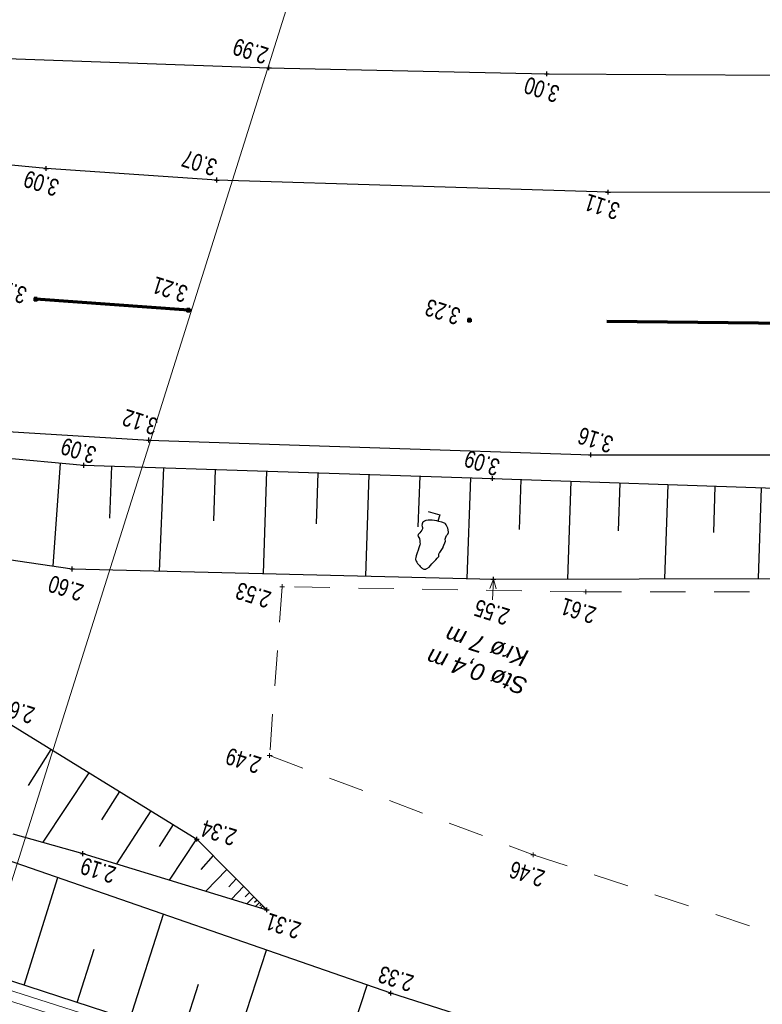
# Model space of a CAD drawing. Header units: metres. Extents: x 3521221 to 3521364, y 5943318 to 5943439.
# Tile 7 of 15: x 3521283 to 3521298, y 5943389 to 5943409. Entities that reach past the tile are written whole.
import ezdxf

# ---------------------------------------------------------------- set-up
doc = ezdxf.new("R2010")
doc.units = ezdxf.units.M
doc.header["$PDMODE"] = 2
doc.header["$PDSIZE"] = 0.05
doc.linetypes.add('JIS_02_0.7', pattern=[1.35, 0.75, -0.6])
doc.linetypes.add('X_VA_MARKIERUNG', pattern=[12, 6, -6])
for name, color, linetype, lineweight in [('Boeschung OK', 30, 'Continuous', 30), ('Boeschung UK', 22, 'Continuous', 30), ('Boeschungsschraffuren', 82, 'Continuous', 30), ('Fahrbahnrand', 5, 'Continuous', 30), ('Gehwegrand', 131, 'Continuous', 30), ('Graben - OK Boeschung', 30, 'Continuous', 30), ('Graben - UK Boeschung', 14, 'Continuous', 30), ('Höhentexte', 8, 'Continuous', 9), ('Kabelkanal - OK Aussenrand', 3, 'Continuous', 18), ('Laubbaum', 92, 'Continuous', 30), ('Nutzungsgrenzen', 81, 'JIS_02_0.7', 18), ('Topo-Linie', 7, 'Continuous', 9), ('VG_Text_Vegetation', 3, 'Continuous', 9)]:
    doc.layers.add(name, color=color, linetype=linetype, lineweight=lineweight)
doc.layers.add('Fahrbahnlaengsmarkierung gestrichelt', color=7, linetype='X_VA_MARKIERUNG', lineweight=70, true_color=0x8c94c7)
doc.styles.add('Punkthöhe', font='arial.ttf', dxfattribs={"width": 0.75})
doc.styles.add('Text Vegetation', font='ariali.ttf')

msp = doc.modelspace()

# ---------------------------------------------------------------- linework, layer by layer
at = {"layer": 'Boeschung OK', "color": 253}
for p, q in [((3521281.954, 5943400.266), (3521284.147, 5943400.062)), ((3521284.147, 5943400.062), (3521292.766, 5943399.785)), ((3521292.766, 5943399.785), (3521301.841, 5943399.471)), ((3521286.529, 5943392.177), (3521288.006, 5943390.681)), ((3521289.878, 5943386.824), (3521281.808, 5943389.444))]:
    msp.add_line(p, q, dxfattribs=at)
for p in [(3521284.147, 5943400.062), (3521292.766, 5943399.785)]:
    msp.add_point(p, dxfattribs=at)
at = {"layer": 'Boeschung UK', "color": 253}
for p, q in [((3521282.205, 5943398.126), (3521283.898, 5943397.875)), ((3521283.898, 5943397.875), (3521292.785, 5943397.657)), ((3521292.785, 5943397.657), (3521301.692, 5943397.68)), ((3521290.62, 5943388.924), (3521282.511, 5943391.741)), ((3521297.567, 5943386.722), (3521290.62, 5943388.924))]:
    msp.add_line(p, q, dxfattribs=at)
for p in [(3521283.898, 5943397.875), (3521292.785, 5943397.657), (3521290.62, 5943388.924)]:
    msp.add_point(p, dxfattribs=at)
at = {"layer": 'Boeschungsschraffuren', "color": 253}
for p, q in [((3521283.644, 5943400.109), (3521283.493, 5943397.935)), ((3521284.732, 5943400.043), (3521284.687, 5943398.95)), ((3521285.826, 5943400.008), (3521285.736, 5943397.83)), ((3521286.915, 5943399.973), (3521286.879, 5943398.888)), ((3521288, 5943399.938), (3521287.929, 5943397.776)), ((3521289.081, 5943399.903), (3521289.046, 5943398.827)), ((3521290.158, 5943399.869), (3521290.087, 5943397.723)), ((3521291.231, 5943399.834), (3521291.195, 5943398.766)), ((3521292.3, 5943399.8), (3521292.228, 5943397.671)), ((3521293.365, 5943399.764), (3521293.329, 5943398.711)), ((3521294.418, 5943399.728), (3521294.348, 5943397.661)), ((3521295.451, 5943399.692), (3521295.417, 5943398.678)), ((3521296.465, 5943399.657), (3521296.399, 5943397.666)), ((3521297.46, 5943399.623), (3521297.428, 5943398.646)), ((3521298.437, 5943399.589), (3521298.374, 5943397.671)), ((3521283.452, 5943394.069), (3521282.968, 5943393.309)), ((3521284.252, 5943393.577), (3521283.277, 5943392.11)), ((3521284.898, 5943393.179), (3521284.519, 5943392.585)), ((3521285.559, 5943392.773), (3521284.837, 5943391.651)), ((3521286.032, 5943392.483), (3521285.735, 5943392.017)), ((3521286.519, 5943392.183), (3521285.944, 5943391.312)), ((3521286.873, 5943391.828), (3521286.616, 5943391.534)), ((3521282.885, 5943389.094), (3521283.596, 5943391.364)), ((3521287.161, 5943391.537), (3521286.716, 5943391.076)), ((3521287.361, 5943391.334), (3521287.206, 5943391.169)), ((3521287.517, 5943391.176), (3521287.262, 5943390.909)), ((3521287.641, 5943391.051), (3521287.548, 5943390.959)), ((3521287.732, 5943390.958), (3521287.594, 5943390.82)), ((3521287.801, 5943390.889), (3521287.749, 5943390.837)), ((3521287.852, 5943390.837), (3521287.774, 5943390.759)), ((3521287.891, 5943390.798), (3521287.861, 5943390.769)), ((3521287.919, 5943390.769), (3521287.876, 5943390.725)), ((3521287.948, 5943390.74), (3521287.933, 5943390.725)), ((3521285.113, 5943388.371), (3521285.828, 5943390.589)), ((3521287.976, 5943390.712), (3521287.96, 5943390.696)), ((3521284.005, 5943388.731), (3521284.366, 5943389.851)), ((3521287.295, 5943387.662), (3521287.997, 5943389.835)), ((3521286.21, 5943388.015), (3521286.564, 5943389.113)), ((3521289.434, 5943386.968), (3521290.121, 5943389.097))]:
    msp.add_line(p, q, dxfattribs=at)
at = {"layer": 'Fahrbahnlaengsmarkierung gestrichelt', "color": 253}
for p, q in [((3521286.356, 5943403.334), (3521283.132, 5943403.566)), ((3521301.181, 5943403.036), (3521292.283, 5943403.122))]:
    msp.add_line(p, q, dxfattribs=at)
for p in [(3521283.132, 5943403.566), (3521286.356, 5943403.334), (3521292.283, 5943403.122)]:
    msp.add_point(p, dxfattribs=at)
at = {"layer": 'Fahrbahnrand', "color": 253}
for p, q in [((3521283.348, 5943406.325), (3521276.406, 5943406.976)), ((3521286.949, 5943406.081), (3521283.348, 5943406.325)), ((3521295.205, 5943405.823), (3521286.949, 5943406.081)), ((3521302.312, 5943405.807), (3521295.205, 5943405.823)), ((3521282.423, 5943400.784), (3521285.514, 5943400.596)), ((3521285.514, 5943400.596), (3521294.843, 5943400.283)), ((3521294.843, 5943400.283), (3521302.03, 5943400.278))]:
    msp.add_line(p, q, dxfattribs=at)
for p in [(3521283.348, 5943406.325), (3521286.949, 5943406.081), (3521295.205, 5943405.823), (3521285.514, 5943400.596), (3521294.843, 5943400.283)]:
    msp.add_point(p, dxfattribs=at)
at = {"layer": 'Gehwegrand', "color": 253}
for p, q in [((3521280.955, 5943408.702), (3521288.051, 5943408.449)), ((3521288.051, 5943408.449), (3521293.914, 5943408.323)), ((3521293.914, 5943408.323), (3521301.302, 5943408.284))]:
    msp.add_line(p, q, dxfattribs=at)
for p in [(3521288.051, 5943408.449), (3521293.914, 5943408.323)]:
    msp.add_point(p, dxfattribs=at)
at = {"layer": 'Graben - OK Boeschung', "color": 253}
msp.add_line((3521282.323, 5943394.763), (3521286.529, 5943392.177), dxfattribs=at)
msp.add_point((3521286.529, 5943392.177), dxfattribs=at)
at = {"layer": 'Graben - UK Boeschung', "color": 253}
for p, q in [((3521282.648, 5943392.288), (3521284.125, 5943391.869)), ((3521284.125, 5943391.869), (3521288.006, 5943390.681))]:
    msp.add_line(p, q, dxfattribs=at)
for p in [(3521284.125, 5943391.869), (3521288.006, 5943390.681)]:
    msp.add_point(p, dxfattribs=at)
at = {"layer": 'Höhentexte', "color": 253}
for p, q in [((3521292.785, 5943397.657), (3521292.71, 5943397.46)), ((3521292.767, 5943397.226), (3521292.785, 5943397.657)), ((3521292.843, 5943397.454), (3521292.785, 5943397.657))]:
    msp.add_line(p, q, dxfattribs=at)
at = {"layer": 'Kabelkanal - OK Aussenrand', "color": 253}
for p, q in [((3521289.837, 5943386.683), (3521281.705, 5943389.264)), ((3521281.634, 5943389.06), (3521289.788, 5943386.481))]:
    msp.add_line(p, q, dxfattribs=at)
at = {"layer": 'Laubbaum', "color": 253}
for p, q in [((3521291.411, 5943399.091), (3521291.653, 5943399.014)), ((3521291.287, 5943398.843), (3521291.284, 5943398.832)), ((3521291.292, 5943398.854), (3521291.287, 5943398.843)), ((3521291.299, 5943398.864), (3521291.292, 5943398.854)), ((3521291.309, 5943398.871), (3521291.299, 5943398.864)), ((3521291.334, 5943398.885), (3521291.309, 5943398.871)), ((3521291.359, 5943398.895), (3521291.334, 5943398.885)), ((3521291.407, 5943398.906), (3521291.359, 5943398.895)), ((3521291.455, 5943398.908), (3521291.407, 5943398.906)), ((3521291.497, 5943398.904), (3521291.455, 5943398.908)), ((3521291.547, 5943398.898), (3521291.497, 5943398.904)), ((3521291.59, 5943398.89), (3521291.547, 5943398.898)), ((3521291.636, 5943398.88), (3521291.59, 5943398.89)), ((3521291.653, 5943399.014), (3521291.613, 5943398.885)), ((3521291.696, 5943398.863), (3521291.636, 5943398.88)), ((3521291.753, 5943398.843), (3521291.696, 5943398.863)), ((3521291.767, 5943398.835), (3521291.753, 5943398.843)), ((3521291.778, 5943398.824), (3521291.767, 5943398.835)), ((3521291.225, 5943398.627), (3521291.212, 5943398.617)), ((3521291.237, 5943398.639), (3521291.225, 5943398.627)), ((3521291.258, 5943398.665), (3521291.237, 5943398.639)), ((3521291.277, 5943398.693), (3521291.258, 5943398.665)), ((3521291.284, 5943398.705), (3521291.277, 5943398.693)), ((3521291.281, 5943398.815), (3521291.279, 5943398.799)), ((3521291.279, 5943398.799), (3521291.28, 5943398.774)), ((3521291.28, 5943398.774), (3521291.287, 5943398.752)), ((3521291.284, 5943398.832), (3521291.281, 5943398.815)), ((3521291.29, 5943398.719), (3521291.284, 5943398.705)), ((3521291.287, 5943398.752), (3521291.291, 5943398.736)), ((3521291.291, 5943398.736), (3521291.29, 5943398.719)), ((3521291.79, 5943398.809), (3521291.778, 5943398.824)), ((3521291.8, 5943398.791), (3521291.79, 5943398.809)), ((3521291.813, 5943398.763), (3521291.8, 5943398.791)), ((3521291.822, 5943398.733), (3521291.813, 5943398.763)), ((3521291.837, 5943398.661), (3521291.822, 5943398.733)), ((3521291.825, 5943398.612), (3521291.836, 5943398.643)), ((3521291.836, 5943398.643), (3521291.837, 5943398.661)), ((3521291.196, 5943398.592), (3521291.195, 5943398.581)), ((3521291.195, 5943398.581), (3521291.197, 5943398.571)), ((3521291.201, 5943398.604), (3521291.196, 5943398.592)), ((3521291.197, 5943398.571), (3521291.202, 5943398.559)), ((3521291.206, 5943398.611), (3521291.201, 5943398.604)), ((3521291.202, 5943398.559), (3521291.224, 5943398.517)), ((3521291.212, 5943398.617), (3521291.206, 5943398.611)), ((3521291.224, 5943398.517), (3521291.234, 5943398.47)), ((3521291.234, 5943398.47), (3521291.237, 5943398.439)), ((3521291.237, 5943398.439), (3521291.238, 5943398.398)), ((3521291.729, 5943398.341), (3521291.773, 5943398.465)), ((3521291.772, 5943398.506), (3521291.78, 5943398.546)), ((3521291.773, 5943398.465), (3521291.772, 5943398.506)), ((3521291.78, 5943398.546), (3521291.8, 5943398.584)), ((3521291.8, 5943398.584), (3521291.825, 5943398.612)), ((3521291.176, 5943398.213), (3521291.159, 5943398.15)), ((3521291.196, 5943398.274), (3521291.176, 5943398.213)), ((3521291.212, 5943398.32), (3521291.196, 5943398.274)), ((3521291.229, 5943398.365), (3521291.212, 5943398.32)), ((3521291.235, 5943398.381), (3521291.229, 5943398.365)), ((3521291.238, 5943398.398), (3521291.235, 5943398.381)), ((3521291.64, 5943398.207), (3521291.646, 5943398.218)), ((3521291.646, 5943398.218), (3521291.657, 5943398.225)), ((3521291.657, 5943398.225), (3521291.723, 5943398.33)), ((3521291.723, 5943398.33), (3521291.729, 5943398.341)), ((3521291.146, 5943398.089), (3521291.145, 5943398.078)), ((3521291.145, 5943398.078), (3521291.147, 5943398.064)), ((3521291.151, 5943398.12), (3521291.146, 5943398.089)), ((3521291.147, 5943398.064), (3521291.152, 5943398.055)), ((3521291.159, 5943398.15), (3521291.151, 5943398.12)), ((3521291.152, 5943398.055), (3521291.158, 5943398.042)), ((3521291.158, 5943398.042), (3521291.17, 5943398.02)), ((3521291.17, 5943398.02), (3521291.188, 5943397.992)), ((3521291.489, 5943397.981), (3521291.535, 5943398.035)), ((3521291.535, 5943398.035), (3521291.569, 5943398.067)), ((3521291.569, 5943398.067), (3521291.601, 5943398.101)), ((3521291.601, 5943398.101), (3521291.614, 5943398.115)), ((3521291.614, 5943398.115), (3521291.626, 5943398.13)), ((3521291.626, 5943398.13), (3521291.632, 5943398.138)), ((3521291.632, 5943398.138), (3521291.637, 5943398.148)), ((3521291.636, 5943398.184), (3521291.638, 5943398.195)), ((3521291.637, 5943398.172), (3521291.636, 5943398.184)), ((3521291.638, 5943398.161), (3521291.637, 5943398.172)), ((3521291.637, 5943398.148), (3521291.638, 5943398.161)), ((3521291.638, 5943398.195), (3521291.64, 5943398.207)), ((3521291.188, 5943397.992), (3521291.202, 5943397.974)), ((3521291.202, 5943397.974), (3521291.225, 5943397.946)), ((3521291.225, 5943397.946), (3521291.241, 5943397.929)), ((3521291.241, 5943397.929), (3521291.256, 5943397.912)), ((3521291.256, 5943397.912), (3521291.267, 5943397.903)), ((3521291.267, 5943397.903), (3521291.278, 5943397.894)), ((3521291.278, 5943397.894), (3521291.29, 5943397.886)), ((3521291.29, 5943397.886), (3521291.305, 5943397.879)), ((3521291.305, 5943397.879), (3521291.319, 5943397.874)), ((3521291.319, 5943397.874), (3521291.334, 5943397.87)), ((3521291.334, 5943397.87), (3521291.342, 5943397.869)), ((3521291.342, 5943397.869), (3521291.352, 5943397.869)), ((3521291.352, 5943397.869), (3521291.36, 5943397.871)), ((3521291.36, 5943397.871), (3521291.37, 5943397.875)), ((3521291.37, 5943397.875), (3521291.385, 5943397.885)), ((3521291.385, 5943397.885), (3521291.429, 5943397.916)), ((3521291.429, 5943397.916), (3521291.489, 5943397.981))]:
    msp.add_line(p, q, dxfattribs=at)
at = {"layer": 'Nutzungsgrenzen', "color": 253}
for p, q in [((3521288.327, 5943397.501), (3521288.065, 5943393.94)), ((3521294.736, 5943397.39), (3521288.327, 5943397.501)), ((3521302.241, 5943397.402), (3521294.736, 5943397.39)), ((3521288.065, 5943393.94), (3521293.628, 5943391.845)), ((3521293.628, 5943391.845), (3521300.288, 5943389.66))]:
    msp.add_line(p, q, dxfattribs=at)
for p in [(3521288.327, 5943397.501), (3521294.736, 5943397.39), (3521288.065, 5943393.94), (3521293.628, 5943391.845)]:
    msp.add_point(p, dxfattribs=at)
at = {"layer": 'Topo-Linie', "color": 253}
msp.add_line((3521275.611, 5943369.06), (3521292.149, 5943421.514), dxfattribs=at)

# ---------------------------------------------------------------- texts
at = {"layer": 'Höhentexte', "color": 253, "linetype": 'ByBlock', "style": 'Punkthöhe', "width": 0.75}
for s, p in [('2.99', (3521288.066, 5943408.86)), ('3.00', (3521294.211, 5943408.048)), ('3.07', (3521286.987, 5943406.5)), ('3.09', (3521283.652, 5943406.071)), ('3.11', (3521295.484, 5943405.577)), ('3.21', (3521286.366, 5943403.831)), ('3.20', (3521282.971, 5943403.803)), ('3.23', (3521292.122, 5943403.359)), ('3.12', (3521285.736, 5943401.036)), ('3.16', (3521295.345, 5943400.654)), ('3.09', (3521284.437, 5943400.431)), ('3.09', (3521292.95, 5943400.17)), ('2.60', (3521284.17, 5943397.529)), ('2.53', (3521288.124, 5943397.382)), ('2.55', (3521293.156, 5943397.021)), ('2.61', (3521294.983, 5943397.052)), ('2.61', (3521283.138, 5943394.941)), ('2.49', (3521287.915, 5943393.891)), ('2.34', (3521287.397, 5943392.367)), ('2.19', (3521284.851, 5943391.575)), ('2.46', (3521293.9, 5943391.499)), ('2.31', (3521288.755, 5943390.403)), ('2.33', (3521291.133, 5943389.288))]:
    msp.add_text(s, height=0.36, rotation=162.4169, dxfattribs=at).set_placement(p)
at = {"layer": 'VG_Text_Vegetation', "color": 253, "linetype": 'ByBlock', "style": 'Text Vegetation'}
for s, p in [('Krø 7 m', (3521293.547, 5943396.142)), ('Stø 0,4 m', (3521293.529, 5943395.551))]:
    msp.add_text(s, height=0.36, rotation=162.4169, dxfattribs=at).set_placement(p)

doc.saveas('drawing.dxf')
